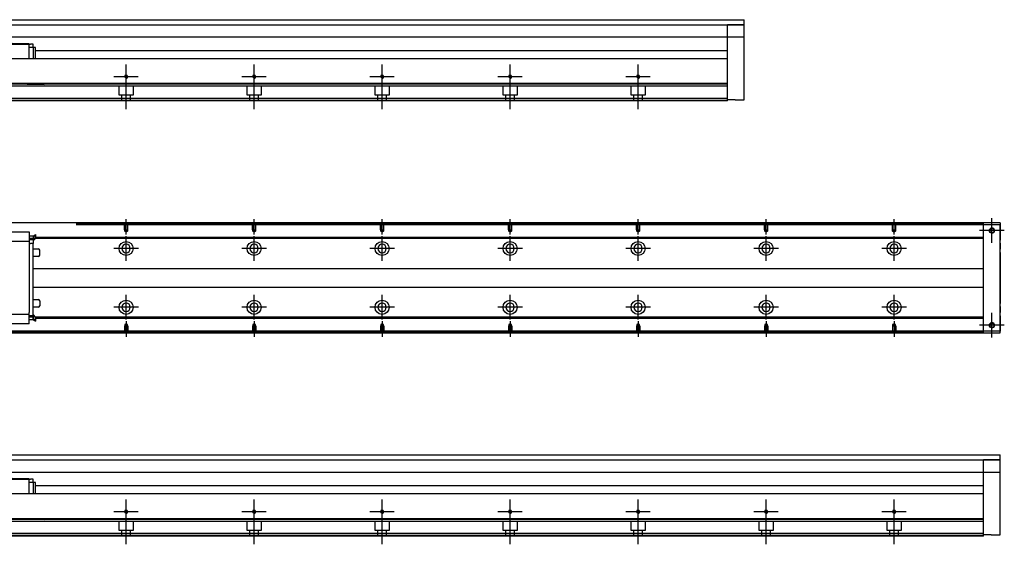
# Model space of a CAD drawing. Header units: millimetres. Extents: x -2774 to 3135, y -1571 to 860.
# Tile 7 of 15: x -2271 to -1502, y -1565 to -1155. Entities that reach past the tile are written whole.
import ezdxf
from ezdxf.lldxf.tags import DXFTag

# ---------------------------------------------------------------- set-up
doc = ezdxf.new("R2010")
doc.units = ezdxf.units.MM
doc.layers.get('0').update_dxf_attribs({"linetype": 'CONTINUOUS'})
tags = doc.linetypes.add('DASHED', pattern=[25.72, 12.86, -12.86]).pattern_tags.tags
tags[6:7] = [DXFTag(74, 4), DXFTag(75, 0), DXFTag(340, '0'), DXFTag(46, 0.0), DXFTag(50, 0.0), DXFTag(44, 0.0), DXFTag(45, 0.0)]
tags[4:5] = [DXFTag(74, 4), DXFTag(75, 0), DXFTag(340, '0'), DXFTag(46, 0.0), DXFTag(50, 0.0), DXFTag(44, 0.0), DXFTag(45, 0.0)]

msp = doc.modelspace()

# ---------------------------------------------------------------- linework, layer by layer
at = {"color": 0, "linetype": 'Continuous'}
for p, q in [((-2276.88, -1155.48), (-1704.88, -1155.48)), ((-2276.88, -1159.48), (-1704.88, -1159.48)), ((-1704.88, -1159.48), (-1717.88, -1159.48)), ((-1704.88, -1217.98), (-1704.88, -1155.48)), ((-1704.88, -1169.25), (-2276.88, -1169.25)), ((-1717.88, -1184.98), (-1717.88, -1169.25)), ((-2263.63, -1174.26), (-2276.88, -1174.03)), ((-2263.63, -1174.83), (-2276.88, -1174.83)), ((-2263.63, -1174.83), (-2263.63, -1174.26)), ((-2263.63, -1174.53), (-2262.63, -1174.53)), ((-2263.63, -1185.98), (-2263.63, -1174.83)), ((-2260.43, -1174.53), (-2262.63, -1174.53)), ((-2260.43, -1177.23), (-2260.43, -1174.53)), ((-2260.43, -1177.23), (-2263.63, -1177.23)), ((-2258.63, -1177.23), (-2260.43, -1177.23)), ((-2260.43, -1177.23), (-2260.43, -1184.48)), ((-2258.63, -1185.98), (-2258.63, -1177.23)), ((-2258.53, -1177.23), (-2258.63, -1177.23)), ((-2258.63, -1179.48), (-1717.88, -1179.48)), ((-2258.53, -1185.98), (-2258.53, -1177.23)), ((-1717.88, -1185.98), (-2276.88, -1185.98)), ((-1717.88, -1185.98), (-1717.88, -1184.98)), ((-1717.88, -1205.43), (-1717.88, -1185.98)), ((-1717.88, -1205.43), (-2457.88, -1205.43)), ((-1717.88, -1205.93), (-1717.88, -1205.43)), ((-1717.88, -1216.98), (-1717.88, -1205.93)), ((-1717.88, -1216.98), (-2457.88, -1216.98)), ((-1717.88, -1218.98), (-2457.88, -1218.98)), ((-1717.88, -1218.98), (-1717.88, -1216.98)), ((-1711.88, -1217.98), (-1717.88, -1217.98)), ((-1711.88, -1217.98), (-1704.88, -1217.98)), ((-1504.88, -1314.19), (-2470.88, -1314.19)), ((-1517.88, -1314.69), (-1517.88, -1314.19)), ((-1517.88, -1315.69), (-1517.88, -1314.69)), ((-1504.88, -1314.19), (-1504.88, -1315.69)), ((-1504.88, -1315.69), (-1517.88, -1315.69)), ((-1517.88, -1398.69), (-1517.88, -1315.69)), ((-1504.88, -1398.69), (-1504.88, -1315.69)), ((-1504.88, -1315.69), (-1504.88, -1327.61)), ((-1504.88, -1330.09), (-1504.88, -1327.61)), ((-1504.88, -1330.09), (-1504.88, -1334.78)), ((-1504.88, -1337.27), (-1504.88, -1334.78)), ((-1504.88, -1337.27), (-1504.88, -1377.11)), ((-1504.88, -1379.59), (-1504.88, -1377.11)), ((-1504.88, -1379.59), (-1504.88, -1384.28)), ((-1504.88, -1386.77), (-1504.88, -1384.28)), ((-1504.88, -1386.77), (-1504.88, -1398.69)), ((-1504.88, -1398.69), (-1517.88, -1398.69)), ((-1517.88, -1399.69), (-1517.88, -1398.69)), ((-1517.88, -1400.19), (-1517.88, -1399.69)), ((-1504.88, -1400.19), (-1504.88, -1398.69)), ((-2470.88, -1400.19), (-1504.88, -1400.19)), ((-2276.88, -1495.34), (-1504.88, -1495.34)), ((-2276.88, -1499.34), (-1504.88, -1499.34)), ((-1504.88, -1499.34), (-1517.88, -1499.34)), ((-1504.88, -1557.84), (-1504.88, -1495.34)), ((-1504.88, -1509.11), (-2276.88, -1509.11)), ((-2263.63, -1514.12), (-2276.88, -1513.89)), ((-2263.63, -1514.69), (-2276.88, -1514.69)), ((-2263.63, -1514.69), (-2263.63, -1514.12)), ((-2263.63, -1514.39), (-2262.63, -1514.39)), ((-2263.63, -1525.84), (-2263.63, -1514.69)), ((-2260.43, -1514.39), (-2262.63, -1514.39)), ((-2260.43, -1517.09), (-2260.43, -1514.39)), ((-1517.88, -1524.84), (-1517.88, -1509.11)), ((-2260.43, -1517.09), (-2263.63, -1517.09)), ((-2258.63, -1517.09), (-2260.43, -1517.09)), ((-2260.43, -1517.09), (-2260.43, -1524.34)), ((-2258.63, -1525.84), (-2258.63, -1517.09)), ((-2258.53, -1517.09), (-2258.63, -1517.09)), ((-2258.63, -1519.34), (-1517.88, -1519.34)), ((-2258.53, -1525.84), (-2258.53, -1517.09)), ((-1517.88, -1525.84), (-2276.88, -1525.84)), ((-1517.88, -1525.84), (-1517.88, -1524.84)), ((-1517.88, -1545.29), (-1517.88, -1525.84)), ((-1517.88, -1545.29), (-2457.88, -1545.29)), ((-1517.88, -1545.79), (-1517.88, -1545.29)), ((-1517.88, -1556.84), (-1517.88, -1545.79)), ((-1517.88, -1556.84), (-2457.88, -1556.84)), ((-1517.88, -1558.84), (-2457.88, -1558.84)), ((-1517.88, -1558.84), (-1517.88, -1556.84)), ((-1511.88, -1557.84), (-1517.88, -1557.84)), ((-1511.88, -1557.84), (-1504.88, -1557.84))]:
    msp.add_line(p, q, dxfattribs=at)
at = {"color": 0, "linetype": 'DASHED', "ltscale": 0.2}
for p, q in [((-1717.88, -1169.25), (-1717.88, -1159.48)), ((-1517.88, -1509.11), (-1517.88, -1499.34))]:
    msp.add_line(p, q, dxfattribs=at)
at = {"color": 0, "ltscale": 0.2}
for p, q in [((-2187.88, -1209.5), (-2187.88, -1190.45)), ((-2087.88, -1209.5), (-2087.88, -1190.45)), ((-1987.88, -1209.5), (-1987.88, -1190.45)), ((-1887.88, -1209.5), (-1887.88, -1190.45)), ((-1787.88, -1209.5), (-1787.88, -1190.45)), ((-2178.36, -1199.98), (-2197.41, -1199.98)), ((-2187.88, -1225.39), (-2187.88, -1199.64)), ((-2078.36, -1199.98), (-2097.41, -1199.98)), ((-2087.88, -1225.39), (-2087.88, -1199.64)), ((-1978.36, -1199.98), (-1997.41, -1199.98)), ((-1987.88, -1225.39), (-1987.88, -1199.64)), ((-1878.36, -1199.98), (-1897.41, -1199.98)), ((-1887.88, -1225.39), (-1887.88, -1199.64)), ((-1778.36, -1199.98), (-1797.41, -1199.98)), ((-1787.88, -1225.39), (-1787.88, -1199.64)), ((-2187.88, -1323.33), (-2187.88, -1311.19)), ((-2087.88, -1323.33), (-2087.88, -1311.19)), ((-1987.88, -1323.33), (-1987.88, -1311.19)), ((-1887.88, -1323.33), (-1887.88, -1311.19)), ((-1787.88, -1323.33), (-1787.88, -1311.19)), ((-1687.88, -1323.33), (-1687.88, -1311.19)), ((-1587.88, -1323.33), (-1587.88, -1311.19)), ((-1511.38, -1329.84), (-1511.38, -1310.54)), ((-1511.38, -1329.71), (-1511.38, -1310.66)), ((-1501.73, -1320.19), (-1521.03, -1320.19)), ((-1501.86, -1320.19), (-1520.91, -1320.19)), ((-2187.88, -1343.84), (-2187.88, -1324.54)), ((-2087.88, -1343.84), (-2087.88, -1324.54)), ((-1987.88, -1343.84), (-1987.88, -1324.54)), ((-1887.88, -1343.84), (-1887.88, -1324.54)), ((-1787.88, -1343.84), (-1787.88, -1324.54)), ((-1687.88, -1343.84), (-1687.88, -1324.54)), ((-1587.88, -1343.84), (-1587.88, -1324.54)), ((-2178.23, -1334.19), (-2197.53, -1334.19)), ((-2078.23, -1334.19), (-2097.53, -1334.19)), ((-1978.23, -1334.19), (-1997.53, -1334.19)), ((-1878.23, -1334.19), (-1897.53, -1334.19)), ((-1778.23, -1334.19), (-1797.53, -1334.19)), ((-1678.23, -1334.19), (-1697.53, -1334.19)), ((-1578.23, -1334.19), (-1597.53, -1334.19)), ((-2187.88, -1389.78), (-2187.88, -1370.48)), ((-2087.88, -1389.78), (-2087.88, -1370.48)), ((-1987.88, -1389.78), (-1987.88, -1370.48)), ((-1887.88, -1389.78), (-1887.88, -1370.48)), ((-1787.88, -1389.78), (-1787.88, -1370.48)), ((-1687.88, -1389.78), (-1687.88, -1370.48)), ((-1587.88, -1389.78), (-1587.88, -1370.48)), ((-2178.23, -1380.13), (-2197.53, -1380.13)), ((-2078.23, -1380.13), (-2097.53, -1380.13)), ((-1978.23, -1380.13), (-1997.53, -1380.13)), ((-1878.23, -1380.13), (-1897.53, -1380.13)), ((-1778.23, -1380.13), (-1797.53, -1380.13)), ((-1678.23, -1380.13), (-1697.53, -1380.13)), ((-1578.23, -1380.13), (-1597.53, -1380.13)), ((-1511.38, -1403.84), (-1511.38, -1384.54)), ((-1511.38, -1403.71), (-1511.38, -1384.66)), ((-2187.88, -1391.04), (-2187.88, -1403.19)), ((-2087.88, -1391.04), (-2087.88, -1403.19)), ((-1987.88, -1391.04), (-1987.88, -1403.19)), ((-1887.88, -1391.04), (-1887.88, -1403.19)), ((-1787.88, -1391.04), (-1787.88, -1403.19)), ((-1687.88, -1391.04), (-1687.88, -1403.19)), ((-1587.88, -1391.04), (-1587.88, -1403.19)), ((-1501.73, -1394.19), (-1521.03, -1394.19)), ((-1501.86, -1394.19), (-1520.91, -1394.19)), ((-2187.88, -1549.36), (-2187.88, -1530.31)), ((-2087.88, -1549.36), (-2087.88, -1530.31)), ((-1987.88, -1549.36), (-1987.88, -1530.31)), ((-1887.88, -1549.36), (-1887.88, -1530.31)), ((-1787.88, -1549.36), (-1787.88, -1530.31)), ((-1687.88, -1549.36), (-1687.88, -1530.31)), ((-1587.88, -1549.36), (-1587.88, -1530.31)), ((-2178.36, -1539.84), (-2197.41, -1539.84)), ((-2187.88, -1565.25), (-2187.88, -1539.5)), ((-2078.36, -1539.84), (-2097.41, -1539.84)), ((-2087.88, -1565.25), (-2087.88, -1539.5)), ((-1978.36, -1539.84), (-1997.41, -1539.84)), ((-1987.88, -1565.25), (-1987.88, -1539.5)), ((-1878.36, -1539.84), (-1897.41, -1539.84)), ((-1887.88, -1565.25), (-1887.88, -1539.5)), ((-1778.36, -1539.84), (-1797.41, -1539.84)), ((-1787.88, -1565.25), (-1787.88, -1539.5)), ((-1678.36, -1539.84), (-1697.41, -1539.84)), ((-1687.88, -1565.25), (-1687.88, -1539.5)), ((-1578.36, -1539.84), (-1597.41, -1539.84)), ((-1587.88, -1565.25), (-1587.88, -1539.5))]:
    msp.add_line(p, q, dxfattribs=at)
at = {"color": 0, "linetype": 'DASHED'}
for p, q in [((-1717.88, -1207.48), (-2457.88, -1207.48)), ((-2265.13, -1205.75), (-2251.88, -1205.98)), ((-2193.38, -1214.48), (-2193.38, -1207.48)), ((-2182.38, -1207.48), (-2182.38, -1214.48)), ((-2093.38, -1214.48), (-2093.38, -1207.48)), ((-2082.38, -1207.48), (-2082.38, -1214.48)), ((-1993.38, -1214.48), (-1993.38, -1207.48)), ((-1982.38, -1207.48), (-1982.38, -1214.48)), ((-1893.38, -1214.48), (-1893.38, -1207.48)), ((-1882.38, -1207.48), (-1882.38, -1214.48)), ((-1793.38, -1214.48), (-1793.38, -1207.48)), ((-1782.38, -1207.48), (-1782.38, -1214.48)), ((-2182.38, -1214.48), (-2193.38, -1214.48)), ((-2191.18, -1218.98), (-2191.18, -1214.48)), ((-2184.58, -1214.48), (-2184.58, -1218.98)), ((-2082.38, -1214.48), (-2093.38, -1214.48)), ((-2091.18, -1218.98), (-2091.18, -1214.48)), ((-2084.58, -1214.48), (-2084.58, -1218.98)), ((-1982.38, -1214.48), (-1993.38, -1214.48)), ((-1991.18, -1218.98), (-1991.18, -1214.48)), ((-1984.58, -1214.48), (-1984.58, -1218.98)), ((-1882.38, -1214.48), (-1893.38, -1214.48)), ((-1891.18, -1218.98), (-1891.18, -1214.48)), ((-1884.58, -1214.48), (-1884.58, -1218.98)), ((-1782.38, -1214.48), (-1793.38, -1214.48)), ((-1791.18, -1218.98), (-1791.18, -1214.48)), ((-1784.58, -1214.48), (-1784.58, -1218.98)), ((-1717.88, -1218.48), (-2457.88, -1218.48)), ((-1517.88, -1314.69), (-2226.88, -1314.69)), ((-2263.63, -1321.28), (-2263.63, -1321.23)), ((-2263.63, -1321.28), (-2263.63, -1326.58)), ((-1517.88, -1315.69), (-2226.88, -1315.69)), ((-2260.43, -1324.46), (-2263.63, -1324.46)), ((-2263.62, -1325.51), (-2263.63, -1325.51)), ((-2263.63, -1326.71), (-2263.63, -1326.58)), ((-2263.63, -1326.71), (-2263.63, -1326.58)), ((-2263.63, -1326.71), (-2263.63, -1328.71)), ((-2260.43, -1327.36), (-2263.63, -1327.36)), ((-2263.63, -1328.01), (-2263.63, -1328.01)), ((-2263.63, -1328.71), (-2263.63, -1329.44)), ((-2263.63, -1329.44), (-2263.63, -1330.17)), ((-2263.63, -1330.21), (-2262.63, -1330.21)), ((-2260.31, -1326.51), (-2263.62, -1326.51)), ((-2260.43, -1330.21), (-2262.63, -1330.21)), ((-2260.43, -1324.46), (-2258.63, -1323.31)), ((-2258.53, -1323.41), (-2260.43, -1325.39)), ((-2258.63, -1326.21), (-2260.43, -1327.36)), ((-2260.43, -1328.29), (-2258.53, -1326.31)), ((-2260.43, -1326.45), (-2260.43, -1327.51)), ((-2260.43, -1327.51), (-2260.43, -1330.21)), ((-2258.63, -1323.31), (-2258.53, -1323.31)), ((-2258.63, -1323.31), (-2258.63, -1325.85)), ((-2258.63, -1326.21), (-2258.63, -1325.85)), ((-2258.53, -1326.21), (-2258.63, -1326.21)), ((-2258.53, -1325.85), (-2258.53, -1323.31)), ((-2258.53, -1326.21), (-2258.53, -1325.85)), ((-2258.53, -1326.31), (-2258.53, -1326.21)), ((-2260.43, -1334.41), (-2256.38, -1334.41)), ((-2255.38, -1339.41), (-2255.38, -1335.41)), ((-2256.38, -1340.41), (-2260.43, -1340.41)), ((-2263.63, -1385.67), (-2263.63, -1384.17)), ((-2263.63, -1387.67), (-2263.63, -1385.67)), ((-2263.63, -1386.37), (-2263.63, -1386.37)), ((-2263.63, -1386.87), (-2263.13, -1386.87)), ((-2260.43, -1387.02), (-2263.63, -1387.02)), ((-2263.63, -1387.67), (-2263.63, -1387.79)), ((-2263.63, -1387.67), (-2263.63, -1387.79)), ((-2260.31, -1387.87), (-2263.62, -1387.87)), ((-2260.43, -1386.09), (-2258.53, -1388.07)), ((-2260.43, -1387.92), (-2260.43, -1386.87)), ((-2258.63, -1388.17), (-2260.43, -1387.02)), ((-2258.63, -1388.17), (-2258.63, -1388.52)), ((-2258.53, -1388.17), (-2258.63, -1388.17)), ((-2258.53, -1388.07), (-2258.53, -1388.17)), ((-2258.53, -1388.17), (-2258.53, -1388.52)), ((-1517.88, -1398.69), (-2276.88, -1398.69)), ((-1517.88, -1399.69), (-2276.88, -1399.69)), ((-2265.13, -1545.61), (-2251.88, -1545.84)), ((-1517.88, -1547.34), (-2457.88, -1547.34)), ((-2193.38, -1554.34), (-2193.38, -1547.34)), ((-2182.38, -1547.34), (-2182.38, -1554.34)), ((-2093.38, -1554.34), (-2093.38, -1547.34)), ((-2082.38, -1547.34), (-2082.38, -1554.34)), ((-1993.38, -1554.34), (-1993.38, -1547.34)), ((-1982.38, -1547.34), (-1982.38, -1554.34)), ((-1893.38, -1554.34), (-1893.38, -1547.34)), ((-1882.38, -1547.34), (-1882.38, -1554.34)), ((-1793.38, -1554.34), (-1793.38, -1547.34)), ((-1782.38, -1547.34), (-1782.38, -1554.34)), ((-1693.38, -1554.34), (-1693.38, -1547.34)), ((-1682.38, -1547.34), (-1682.38, -1554.34)), ((-1593.38, -1554.34), (-1593.38, -1547.34)), ((-1582.38, -1547.34), (-1582.38, -1554.34)), ((-1517.88, -1558.34), (-2457.88, -1558.34)), ((-2182.38, -1554.34), (-2193.38, -1554.34)), ((-2191.18, -1558.84), (-2191.18, -1554.34)), ((-2184.58, -1554.34), (-2184.58, -1558.84)), ((-2082.38, -1554.34), (-2093.38, -1554.34)), ((-2091.18, -1558.84), (-2091.18, -1554.34)), ((-2084.58, -1554.34), (-2084.58, -1558.84)), ((-1982.38, -1554.34), (-1993.38, -1554.34)), ((-1991.18, -1558.84), (-1991.18, -1554.34)), ((-1984.58, -1554.34), (-1984.58, -1558.84)), ((-1882.38, -1554.34), (-1893.38, -1554.34)), ((-1891.18, -1558.84), (-1891.18, -1554.34)), ((-1884.58, -1554.34), (-1884.58, -1558.84)), ((-1782.38, -1554.34), (-1793.38, -1554.34)), ((-1791.18, -1558.84), (-1791.18, -1554.34)), ((-1784.58, -1554.34), (-1784.58, -1558.84)), ((-1682.38, -1554.34), (-1693.38, -1554.34)), ((-1691.18, -1558.84), (-1691.18, -1554.34)), ((-1684.58, -1554.34), (-1684.58, -1558.84)), ((-1582.38, -1554.34), (-1593.38, -1554.34)), ((-1591.18, -1558.84), (-1591.18, -1554.34)), ((-1584.58, -1554.34), (-1584.58, -1558.84))]:
    msp.add_line(p, q, dxfattribs=at)
at = {"color": 0, "linetype": 'DASHED', "ltscale": 0.1}
for p, q in [((-2189.18, -1319.69), (-2189.18, -1314.69)), ((-2188.96, -1320.68), (-2188.96, -1314.69)), ((-2186.81, -1314.69), (-2186.81, -1320.68)), ((-2186.58, -1319.69), (-2186.58, -1314.69)), ((-2089.18, -1319.69), (-2089.18, -1314.69)), ((-2088.96, -1320.68), (-2088.96, -1314.69)), ((-2086.81, -1314.69), (-2086.81, -1320.68)), ((-2086.58, -1319.69), (-2086.58, -1314.69)), ((-1989.18, -1319.69), (-1989.18, -1314.69)), ((-1988.96, -1320.68), (-1988.96, -1314.69)), ((-1986.81, -1314.69), (-1986.81, -1320.68)), ((-1986.58, -1319.69), (-1986.58, -1314.69)), ((-1889.18, -1319.69), (-1889.18, -1314.69)), ((-1888.96, -1320.68), (-1888.96, -1314.69)), ((-1886.81, -1314.69), (-1886.81, -1320.68)), ((-1886.58, -1319.69), (-1886.58, -1314.69)), ((-1789.18, -1319.69), (-1789.18, -1314.69)), ((-1788.96, -1320.68), (-1788.96, -1314.69)), ((-1786.81, -1314.69), (-1786.81, -1320.68)), ((-1786.58, -1319.69), (-1786.58, -1314.69)), ((-1689.18, -1319.69), (-1689.18, -1314.69)), ((-1688.96, -1320.68), (-1688.96, -1314.69)), ((-1686.81, -1314.69), (-1686.81, -1320.68)), ((-1686.58, -1319.69), (-1686.58, -1314.69)), ((-1589.18, -1319.69), (-1589.18, -1314.69)), ((-1588.96, -1320.68), (-1588.96, -1314.69)), ((-1586.81, -1314.69), (-1586.81, -1320.68)), ((-1586.58, -1319.69), (-1586.58, -1314.69)), ((-2189.18, -1319.69), (-2186.58, -1319.69)), ((-2187.88, -1321.33), (-2188.96, -1320.68)), ((-2188.96, -1320.68), (-2186.81, -1320.68)), ((-2186.81, -1320.68), (-2187.88, -1321.33)), ((-2089.18, -1319.69), (-2086.58, -1319.69)), ((-2087.88, -1321.33), (-2088.96, -1320.68)), ((-2088.96, -1320.68), (-2086.81, -1320.68)), ((-2086.81, -1320.68), (-2087.88, -1321.33)), ((-1989.18, -1319.69), (-1986.58, -1319.69)), ((-1987.88, -1321.33), (-1988.96, -1320.68)), ((-1988.96, -1320.68), (-1986.81, -1320.68)), ((-1986.81, -1320.68), (-1987.88, -1321.33)), ((-1889.18, -1319.69), (-1886.58, -1319.69)), ((-1887.88, -1321.33), (-1888.96, -1320.68)), ((-1888.96, -1320.68), (-1886.81, -1320.68)), ((-1886.81, -1320.68), (-1887.88, -1321.33)), ((-1789.18, -1319.69), (-1786.58, -1319.69)), ((-1787.88, -1321.33), (-1788.96, -1320.68)), ((-1788.96, -1320.68), (-1786.81, -1320.68)), ((-1786.81, -1320.68), (-1787.88, -1321.33)), ((-1689.18, -1319.69), (-1686.58, -1319.69)), ((-1687.88, -1321.33), (-1688.96, -1320.68)), ((-1688.96, -1320.68), (-1686.81, -1320.68)), ((-1686.81, -1320.68), (-1687.88, -1321.33)), ((-1589.18, -1319.69), (-1586.58, -1319.69)), ((-1587.88, -1321.33), (-1588.96, -1320.68)), ((-1588.96, -1320.68), (-1586.81, -1320.68)), ((-1586.81, -1320.68), (-1587.88, -1321.33)), ((-2189.18, -1394.69), (-2186.58, -1394.69)), ((-2189.18, -1394.69), (-2189.18, -1399.69)), ((-2187.88, -1393.05), (-2188.96, -1393.69)), ((-2188.96, -1393.69), (-2188.96, -1399.69)), ((-2188.96, -1393.69), (-2186.81, -1393.69)), ((-2186.81, -1393.69), (-2187.88, -1393.05)), ((-2186.81, -1399.69), (-2186.81, -1393.69)), ((-2186.58, -1394.69), (-2186.58, -1399.69)), ((-2089.18, -1394.69), (-2086.58, -1394.69)), ((-2089.18, -1394.69), (-2089.18, -1399.69)), ((-2087.88, -1393.05), (-2088.96, -1393.69)), ((-2088.96, -1393.69), (-2088.96, -1399.69)), ((-2088.96, -1393.69), (-2086.81, -1393.69)), ((-2086.81, -1393.69), (-2087.88, -1393.05)), ((-2086.81, -1399.69), (-2086.81, -1393.69)), ((-2086.58, -1394.69), (-2086.58, -1399.69)), ((-1989.18, -1394.69), (-1986.58, -1394.69)), ((-1989.18, -1394.69), (-1989.18, -1399.69)), ((-1987.88, -1393.05), (-1988.96, -1393.69)), ((-1988.96, -1393.69), (-1988.96, -1399.69)), ((-1988.96, -1393.69), (-1986.81, -1393.69)), ((-1986.81, -1393.69), (-1987.88, -1393.05)), ((-1986.81, -1399.69), (-1986.81, -1393.69)), ((-1986.58, -1394.69), (-1986.58, -1399.69)), ((-1889.18, -1394.69), (-1886.58, -1394.69)), ((-1889.18, -1394.69), (-1889.18, -1399.69)), ((-1887.88, -1393.05), (-1888.96, -1393.69)), ((-1888.96, -1393.69), (-1888.96, -1399.69)), ((-1888.96, -1393.69), (-1886.81, -1393.69)), ((-1886.81, -1393.69), (-1887.88, -1393.05)), ((-1886.81, -1399.69), (-1886.81, -1393.69)), ((-1886.58, -1394.69), (-1886.58, -1399.69)), ((-1789.18, -1394.69), (-1786.58, -1394.69)), ((-1789.18, -1394.69), (-1789.18, -1399.69)), ((-1787.88, -1393.05), (-1788.96, -1393.69)), ((-1788.96, -1393.69), (-1788.96, -1399.69)), ((-1788.96, -1393.69), (-1786.81, -1393.69)), ((-1786.81, -1393.69), (-1787.88, -1393.05)), ((-1786.81, -1399.69), (-1786.81, -1393.69)), ((-1786.58, -1394.69), (-1786.58, -1399.69)), ((-1689.18, -1394.69), (-1686.58, -1394.69)), ((-1689.18, -1394.69), (-1689.18, -1399.69)), ((-1687.88, -1393.05), (-1688.96, -1393.69)), ((-1688.96, -1393.69), (-1688.96, -1399.69)), ((-1688.96, -1393.69), (-1686.81, -1393.69)), ((-1686.81, -1393.69), (-1687.88, -1393.05)), ((-1686.81, -1399.69), (-1686.81, -1393.69)), ((-1686.58, -1394.69), (-1686.58, -1399.69)), ((-1589.18, -1394.69), (-1586.58, -1394.69)), ((-1589.18, -1394.69), (-1589.18, -1399.69)), ((-1587.88, -1393.05), (-1588.96, -1393.69)), ((-1588.96, -1393.69), (-1588.96, -1399.69)), ((-1588.96, -1393.69), (-1586.81, -1393.69)), ((-1586.81, -1393.69), (-1587.88, -1393.05)), ((-1586.81, -1399.69), (-1586.81, -1393.69)), ((-1586.58, -1394.69), (-1586.58, -1399.69))]:
    msp.add_line(p, q, dxfattribs=at)
at = {"color": 0, "linetype": 'DASHED', "ltscale": 0.6}
for p, q in [((-2365.13, -1321.23), (-2263.63, -1321.23)), ((-2263.63, -1328.71), (-2276.88, -1328.71)), ((-2263.63, -1330.17), (-2263.63, -1384.21)), ((-2260.43, -1387.02), (-2260.43, -1330.21)), ((-1517.88, -1325.51), (-2258.53, -1325.51)), ((-1517.88, -1326.51), (-2258.53, -1326.51)), ((-2260.43, -1349.69), (-1517.88, -1349.69)), ((-1517.88, -1364.69), (-2260.43, -1364.69)), ((-2260.43, -1373.96), (-2256.38, -1373.96)), ((-2255.38, -1374.96), (-2255.38, -1378.96)), ((-2256.38, -1379.96), (-2260.43, -1379.96)), ((-2255.38, -1378.96), (-2255.38, -1378.96)), ((-2263.63, -1385.67), (-2276.88, -1385.67)), ((-2263.63, -1393.1), (-2263.63, -1387.79)), ((-2260.43, -1389.91), (-2263.63, -1389.91)), ((-2258.53, -1390.96), (-2260.43, -1388.98)), ((-2260.43, -1389.91), (-2258.63, -1391.06)), ((-1517.88, -1387.87), (-2258.63, -1387.87)), ((-2258.63, -1391.06), (-2258.63, -1388.52)), ((-1517.88, -1388.87), (-2258.63, -1388.87)), ((-2258.63, -1391.06), (-2258.53, -1391.06)), ((-2258.53, -1388.52), (-2258.53, -1391.06)), ((-2263.63, -1393.15), (-2365.13, -1393.15)), ((-2263.63, -1393.1), (-2263.63, -1393.15))]:
    msp.add_line(p, q, dxfattribs=at)
at = {"color": 0, "linetype": 'Continuous'}
for centre, radius in [((-2187.88, -1199.98), 1.07), ((-2087.88, -1199.98), 1.07), ((-1987.88, -1199.98), 1.07), ((-1887.88, -1199.98), 1.07), ((-1787.88, -1199.98), 1.07), ((-1511.38, -1320.19), 2), ((-1511.38, -1320.19), 1.65), ((-1511.38, -1394.19), 2), ((-1511.38, -1394.19), 1.65), ((-2187.88, -1539.84), 1.07), ((-2087.88, -1539.84), 1.07), ((-1987.88, -1539.84), 1.07), ((-1887.88, -1539.84), 1.07), ((-1787.88, -1539.84), 1.07), ((-1687.88, -1539.84), 1.07), ((-1587.88, -1539.84), 1.07)]:
    msp.add_circle(centre, radius, dxfattribs=at)
at = {"color": 0, "linetype": 'DASHED', "ltscale": 0.6}
for centre in [(-2187.88, -1334.19), (-2087.88, -1334.19), (-1987.88, -1334.19), (-1887.88, -1334.19), (-1787.88, -1334.19), (-1687.88, -1334.19), (-1587.88, -1334.19), (-2187.88, -1380.13), (-2087.88, -1380.13), (-1987.88, -1380.13), (-1887.88, -1380.13), (-1787.88, -1380.13), (-1687.88, -1380.13), (-1587.88, -1380.13)]:
    msp.add_circle(centre, 5.5, dxfattribs=at)
at = {"color": 0, "linetype": 'DASHED', "ltscale": 0.6, "extrusion": (0, 0, -1)}
for centre in [(2187.88, -1334.19), (2087.88, -1334.19), (1987.88, -1334.19), (1887.88, -1334.19), (1787.88, -1334.19), (1687.88, -1334.19), (1587.88, -1334.19)]:
    msp.add_circle(centre, 3.3, dxfattribs=at)
at = {"color": 0, "linetype": 'DASHED', "ltscale": 0.6, "extrusion": (-6.12303e-17, 0, -1)}
for centre in [(2187.88, -1380.13), (2087.88, -1380.13), (1987.88, -1380.13), (1887.88, -1380.13), (1787.88, -1380.13), (1687.88, -1380.13), (1587.88, -1380.13)]:
    msp.add_circle(centre, 3.3, dxfattribs=at)
at = {"color": 0}
for centre, radius in [((-2187.88, -1199.98), 1.3), ((-2087.88, -1199.98), 1.3), ((-1987.88, -1199.98), 1.3), ((-1887.88, -1199.98), 1.3), ((-1787.88, -1199.98), 1.3), ((-1511.38, -1320.19), 2), ((-1511.38, -1394.19), 2), ((-2187.88, -1539.84), 1.3), ((-2087.88, -1539.84), 1.3), ((-1987.88, -1539.84), 1.3), ((-1887.88, -1539.84), 1.3), ((-1787.88, -1539.84), 1.3), ((-1687.88, -1539.84), 1.3), ((-1587.88, -1539.84), 1.3)]:
    msp.add_arc(centre, radius, 270, 180, dxfattribs=at)
at = {"color": 0, "linetype": 'DASHED'}
for centre, start, end in [((-2256.38, -1335.41), 0, 90), ((-2256.38, -1339.41), 270, 0)]:
    msp.add_arc(centre, 1, start, end, dxfattribs=at)
at = {"color": 0, "linetype": 'DASHED', "ltscale": 0.6}
for centre, start, end in [((-2256.38, -1374.96), 0, 90), ((-2256.38, -1378.96), 270, 0)]:
    msp.add_arc(centre, 1, start, end, dxfattribs=at)
at = {"color": 0, "linetype": 'Continuous'}
for points in [[(-2260.43, -1184.48), (-2260.43, -1185.98)], [(-1717.88, -1205.93), (-2457.88, -1205.93)], [(-1517.88, -1314.19), (-2226.88, -1314.19)], [(-1517.88, -1400.19), (-2226.88, -1400.19)], [(-2260.43, -1524.34), (-2260.43, -1525.84)], [(-1517.88, -1545.79), (-2457.88, -1545.79)]]:
    msp.add_open_spline(points, degree=1, dxfattribs=at)
at = {"color": 0, "linetype": 'DASHED'}
for points, degree in [([(-2260.43, -1327.51), (-2263.63, -1327.51)], 1), ([(-2260.27, -1326.15), (-2260.29, -1325.97), (-2260.3, -1325.8), (-2260.32, -1325.64)], 3), ([(-2260.27, -1326.29), (-2260.29, -1326.37), (-2260.3, -1326.44), (-2260.31, -1326.52)], 3), ([(-2260.43, -1386.87), (-2263.63, -1386.87)], 1), ([(-2260.27, -1388.08), (-2260.29, -1388.01), (-2260.3, -1387.93), (-2260.31, -1387.86)], 3)]:
    msp.add_open_spline(points, degree=degree, dxfattribs=at)
for points, knots in [([(-2260.43, -1324.46), (-2260.44, -1324.48), (-2260.44, -1324.55), (-2260.42, -1324.77), (-2260.4, -1324.93), (-2260.36, -1325.31), (-2260.33, -1325.54), (-2260.29, -1325.91), (-2260.28, -1326.03), (-2260.27, -1326.15)], [0, 0, 0, 0, 0.287722, 0.287722, 0.57524, 0.57524, 0.866218, 0.866218, 1, 1, 1, 1]), ([(-2260.31, -1326.52), (-2260.32, -1326.6), (-2260.33, -1326.67), (-2260.36, -1326.88), (-2260.38, -1327), (-2260.41, -1327.19), (-2260.42, -1327.26), (-2260.43, -1327.34), (-2260.43, -1327.36), (-2260.43, -1327.36)], [0, 0, 0, 0, 0.160093, 0.160093, 0.46629, 0.46629, 0.769268, 0.769268, 1, 1, 1, 1]), ([(-2260.27, -1326.29), (-2260.27, -1326.27), (-2260.27, -1326.25), (-2260.27, -1326.2), (-2260.27, -1326.18), (-2260.27, -1326.15)], [0, 0, 0, 0, 0.477374, 0.477374, 1, 1, 1, 1]), ([(-2260.31, -1387.86), (-2260.32, -1387.78), (-2260.33, -1387.7), (-2260.36, -1387.49), (-2260.38, -1387.37), (-2260.41, -1387.18), (-2260.42, -1387.11), (-2260.43, -1387.04), (-2260.43, -1387.02), (-2260.43, -1387.02)], [0, 0, 0, 0, 0.160093, 0.160093, 0.46629, 0.46629, 0.769268, 0.769268, 1, 1, 1, 1]), ([(-2260.27, -1388.08), (-2260.27, -1388.11), (-2260.27, -1388.13), (-2260.27, -1388.17), (-2260.27, -1388.2), (-2260.27, -1388.22)], [0, 0, 0, 0, 0.477374, 0.477374, 1, 1, 1, 1])]:
    msp.add_open_spline(points, degree=3, knots=knots, dxfattribs=at)
for points in [[(-2260.43, -1325.39), (-2260.43, -1325.44), (-2260.43, -1326.45)], [(-2260.43, -1388.98), (-2260.43, -1388.93), (-2260.43, -1387.92)]]:
    msp.add_rational_spline(points, [1, 0.817576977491, 1], degree=2, dxfattribs=at)
at = {"color": 0, "linetype": 'DASHED', "ltscale": 0.6}
msp.add_open_spline([(-2260.43, -1389.91), (-2260.44, -1389.89), (-2260.44, -1389.82), (-2260.42, -1389.6), (-2260.4, -1389.44), (-2260.36, -1389.06), (-2260.33, -1388.83), (-2260.29, -1388.47), (-2260.28, -1388.35), (-2260.27, -1388.22)], degree=3, knots=[0, 0, 0, 0, 0.287722, 0.287722, 0.57524, 0.57524, 0.866218, 0.866218, 1, 1, 1, 1], dxfattribs=at)

doc.saveas('drawing.dxf')
